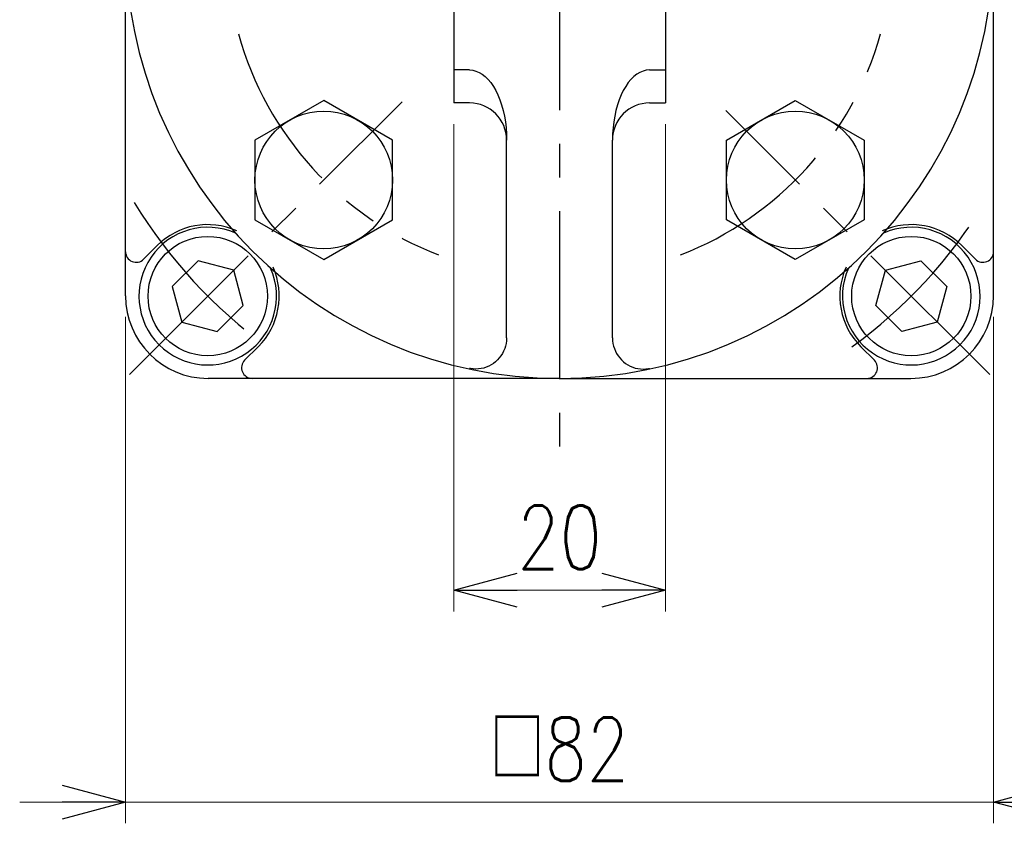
# Model space of a CAD drawing. Header units: millimetres. Extents: x -380 to 408, y -281 to 283.
# Tile 2 of 7: x -281 to -188, y -97 to -21. Entities that reach past the tile are written whole.
import ezdxf

# ---------------------------------------------------------------- set-up
doc = ezdxf.new("R2010")
doc.units = ezdxf.units.MM
doc.header["$LTSCALE"] = 0.5
doc.linetypes.add('CENTER', pattern=[50.8, 31.75, -6.35, 6.35, -6.35])
doc.styles.add('FdaStyle0', font='txt.shx', dxfattribs={"width": 0.777778, "bigfont": 'bigfont'})
doc.dimstyles.new('DaDimRotatedStyle', dxfattribs={"dimtxt": 6, "dimasz": 6.000004, "dimexe": 2, "dimexo": 2, "dimgap": 2, "dimtad": 3, "dimdsep": 46, "dimtxsty": 'FdaStyle0', "dimblk1": 'OPEN30', "dimblk2": 'OPEN30', "dimsah": 1, "dimcen": 0.09, "dimclrd": 4, "dimclre": 4, "dimclrt": 4, "dimadec": 0, "dimazin": 2, "dimtfac": 1, "dimtdec": 4, "dimtmove": 0, "dimatfit": 0, "dimfxl": 1, "dimarcsym": 0})

# ---------------------------------------------------------------- blocks, each defined once
blk = doc.blocks.new('DC_GROUP_Φ63_5')
at = {"color": 4, "linetype": 'Continuous', "lineweight": 25}
for p, q in [((-234.762, -51.96), (-234.839, -52.204)), ((-234.705, -51.71), (-234.762, -51.96)), ((-234.67, -51.456), (-234.705, -51.71)), ((-234.657, -51.199), (-234.67, -51.456)), ((-235.192, -52.884), (-235.347, -53.088)), ((-235.055, -52.668), (-235.192, -52.884)), ((-234.937, -52.441), (-235.055, -52.668)), ((-234.839, -52.204), (-234.937, -52.441)), ((-236.343, -53.862), (-236.576, -53.96)), ((-236.119, -53.743), (-236.343, -53.862)), ((-235.906, -53.606), (-236.119, -53.743)), ((-235.705, -53.45), (-235.906, -53.606)), ((-235.518, -53.277), (-235.705, -53.45)), ((-235.347, -53.088), (-235.518, -53.277)), ((-238.064, -54.092), (-238.149, -54.076)), ((-237.815, -54.126), (-238.064, -54.092)), ((-237.564, -54.137), (-237.815, -54.126)), ((-237.312, -54.126), (-237.564, -54.137)), ((-237.063, -54.092), (-237.312, -54.126)), ((-236.817, -54.037), (-237.063, -54.092)), ((-236.576, -53.96), (-236.817, -54.037))]:
    blk.add_line(p, q, dxfattribs=at)
blk = doc.blocks.new('DC_GROUP_Φ63_7')
at = {"color": 4, "linetype": 'Continuous', "lineweight": 25}
for p, q in [((-238.159, -25.898), (-237.854, -25.923)), ((-237.854, -25.923), (-237.551, -25.998)), ((-237.551, -25.998), (-237.253, -26.123)), ((-237.253, -26.123), (-236.962, -26.297)), ((-236.962, -26.297), (-236.68, -26.518)), ((-236.68, -26.518), (-236.409, -26.784)), ((-236.409, -26.784), (-236.152, -27.094)), ((-236.152, -27.094), (-235.909, -27.445)), ((-235.909, -27.445), (-235.684, -27.835)), ((-235.684, -27.835), (-235.478, -28.261)), ((-235.478, -28.261), (-235.292, -28.719)), ((-235.292, -28.719), (-235.128, -29.205)), ((-235.128, -29.205), (-234.987, -29.717)), ((-234.987, -29.717), (-234.87, -30.25)), ((-234.87, -30.25), (-234.778, -30.801)), ((-234.778, -30.801), (-234.712, -31.364)), ((-234.712, -31.364), (-234.672, -31.936)), ((-234.672, -31.936), (-234.659, -32.513))]:
    blk.add_line(p, q, dxfattribs=at)
blk = doc.blocks.new('DC_GROUP_Φ63_9')
at = {"color": 4, "linetype": 'Continuous', "lineweight": 25}
for p, q in [((-234.762, -51.96), (-234.839, -52.204)), ((-234.705, -51.71), (-234.762, -51.96)), ((-234.67, -51.456), (-234.705, -51.71)), ((-234.657, -51.199), (-234.67, -51.456)), ((-235.192, -52.884), (-235.347, -53.088)), ((-235.055, -52.668), (-235.192, -52.884)), ((-234.937, -52.441), (-235.055, -52.668)), ((-234.839, -52.204), (-234.937, -52.441)), ((-236.343, -53.862), (-236.576, -53.96)), ((-236.119, -53.743), (-236.343, -53.862)), ((-235.906, -53.606), (-236.119, -53.743)), ((-235.705, -53.45), (-235.906, -53.606)), ((-235.518, -53.277), (-235.705, -53.45)), ((-235.347, -53.088), (-235.518, -53.277)), ((-238.064, -54.092), (-238.149, -54.076)), ((-237.815, -54.126), (-238.064, -54.092)), ((-237.564, -54.137), (-237.815, -54.126)), ((-237.312, -54.126), (-237.564, -54.137)), ((-237.063, -54.092), (-237.312, -54.126)), ((-236.817, -54.037), (-237.063, -54.092)), ((-236.576, -53.96), (-236.817, -54.037))]:
    blk.add_line(p, q, dxfattribs=at)
blk = doc.blocks.new('DC_GROUP_Φ63_11')
at = {"color": 4, "linetype": 'Continuous', "lineweight": 25}
for p, q in [((-224.661, -51.199), (-224.648, -51.456)), ((-224.648, -51.456), (-224.613, -51.71)), ((-224.613, -51.71), (-224.556, -51.96)), ((-224.556, -51.96), (-224.479, -52.204)), ((-224.479, -52.204), (-224.381, -52.441)), ((-224.381, -52.441), (-224.263, -52.668)), ((-224.263, -52.668), (-224.126, -52.884)), ((-224.126, -52.884), (-223.971, -53.088)), ((-223.971, -53.088), (-223.8, -53.277)), ((-223.8, -53.277), (-223.613, -53.45)), ((-223.613, -53.45), (-223.412, -53.606)), ((-223.412, -53.606), (-223.199, -53.743)), ((-223.199, -53.743), (-222.975, -53.862)), ((-222.975, -53.862), (-222.742, -53.96)), ((-222.742, -53.96), (-222.501, -54.037)), ((-222.501, -54.037), (-222.255, -54.092)), ((-222.255, -54.092), (-222.006, -54.126)), ((-222.006, -54.126), (-221.754, -54.137)), ((-221.754, -54.137), (-221.503, -54.126)), ((-221.503, -54.126), (-221.254, -54.092)), ((-221.254, -54.092), (-221.169, -54.076))]:
    blk.add_line(p, q, dxfattribs=at)
blk = doc.blocks.new('DC_GROUP_Φ63_13')
at = {"color": 4, "linetype": 'Continuous', "lineweight": 25}
for p, q in [((-221.767, -25.998), (-222.065, -26.123)), ((-221.464, -25.923), (-221.767, -25.998)), ((-221.159, -25.898), (-221.464, -25.923)), ((-222.909, -26.784), (-223.167, -27.094)), ((-222.638, -26.518), (-222.909, -26.784)), ((-222.356, -26.297), (-222.638, -26.518)), ((-222.065, -26.123), (-222.356, -26.297)), ((-223.634, -27.835), (-223.84, -28.261)), ((-223.409, -27.445), (-223.634, -27.835)), ((-223.167, -27.094), (-223.409, -27.445)), ((-224.026, -28.719), (-224.19, -29.205)), ((-223.84, -28.261), (-224.026, -28.719)), ((-224.331, -29.717), (-224.448, -30.25)), ((-224.19, -29.205), (-224.331, -29.717)), ((-224.448, -30.25), (-224.54, -30.801)), ((-224.606, -31.364), (-224.646, -31.936)), ((-224.54, -30.801), (-224.606, -31.364)), ((-224.646, -31.936), (-224.659, -32.513))]:
    blk.add_line(p, q, dxfattribs=at)
blk = doc.blocks.new('DC_GROUP_Φ63_15')
at = {"color": 4, "linetype": 'Continuous', "lineweight": 25}
for p, q in [((-224.661, -51.199), (-224.648, -51.456)), ((-224.648, -51.456), (-224.613, -51.71)), ((-224.613, -51.71), (-224.556, -51.96)), ((-224.556, -51.96), (-224.479, -52.204)), ((-224.479, -52.204), (-224.381, -52.441)), ((-224.381, -52.441), (-224.263, -52.668)), ((-224.263, -52.668), (-224.126, -52.884)), ((-224.126, -52.884), (-223.971, -53.088)), ((-223.971, -53.088), (-223.8, -53.277)), ((-223.8, -53.277), (-223.613, -53.45)), ((-223.613, -53.45), (-223.412, -53.606)), ((-223.412, -53.606), (-223.199, -53.743)), ((-223.199, -53.743), (-222.975, -53.862)), ((-222.975, -53.862), (-222.742, -53.96)), ((-222.742, -53.96), (-222.501, -54.037)), ((-222.501, -54.037), (-222.255, -54.092)), ((-222.255, -54.092), (-222.006, -54.126)), ((-222.006, -54.126), (-221.754, -54.137)), ((-221.754, -54.137), (-221.503, -54.126)), ((-221.503, -54.126), (-221.254, -54.092)), ((-221.254, -54.092), (-221.169, -54.076))]:
    blk.add_line(p, q, dxfattribs=at)
blk = doc.blocks.new('_OPEN30')
at = {"color": 0, "linetype": 'ByBlock', "lineweight": -2}
for p, q in [((-1, 0.267949), (0, 0)), ((0, 0), (-1, -0.267949)), ((0, 0), (-1, 0))]:
    blk.add_line(p, q, dxfattribs=at)
blk = doc.blocks.new('*D21')
at = {"color": 4, "linetype": 'Continuous', "lineweight": 13}
for p, q in [((-239.659, -31.013), (-239.659, -77.013)), ((-219.659, -31.013), (-219.659, -77.013)), ((-239.659, -75.013), (-219.659, -75.013))]:
    blk.add_line(p, q, dxfattribs=at)
at = {"color": 4, "xscale": 6.000005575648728, "yscale": 5.999978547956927}
for p, rotation in [((-239.659, -75.013), 180), ((-219.659, -75.013), 360)]:
    blk.add_blockref('_OPEN30', p, dxfattribs=dict(at, rotation=rotation))
at = {"color": 4, "insert": (-229.659, -73.013), "char_height": 6, "width": 22.5, "attachment_point": 8, "style": 'FdaStyle0'}
blk.add_mtext('\\T1.00;20', dxfattribs=at)
blk = doc.blocks.new('DA_IMAGEDIMGROUP_2')
at = {"color": 4, "linetype": 'Continuous', "lineweight": 13}
for p, q in [((-270.659, -49.213), (-270.659, -97.013)), ((-188.659, -49.213), (-188.659, -97.013)), ((-280.659, -95.013), (-270.659, -95.013)), ((-270.659, -95.013), (-188.659, -95.013)), ((-178.659, -95.013), (-188.659, -95.013))]:
    blk.add_line(p, q, dxfattribs=at)
at = {"color": 4, "xscale": 6.000005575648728, "yscale": 5.999978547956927}
for p, rotation in [((-270.659, -95.013), 360), ((-188.659, -95.013), 180)]:
    blk.add_blockref('_OPEN30', p, dxfattribs=dict(at, rotation=rotation))
at = {"color": 4, "insert": (-229.659, -93.013), "char_height": 6, "width": 30, "attachment_point": 8, "style": 'FdaStyle0'}
blk.add_mtext('\\T1.00;□82', dxfattribs=at)
blk = doc.blocks.new('DC_GROUP_Φ63_18')
at = {"color": 4, "linetype": 'Continuous', "lineweight": 25}
for p, q in [((-234.762, -51.96), (-234.839, -52.204)), ((-234.705, -51.71), (-234.762, -51.96)), ((-234.67, -51.456), (-234.705, -51.71)), ((-234.657, -51.199), (-234.67, -51.456)), ((-235.192, -52.884), (-235.347, -53.088)), ((-235.055, -52.668), (-235.192, -52.884)), ((-234.937, -52.441), (-235.055, -52.668)), ((-234.839, -52.204), (-234.937, -52.441)), ((-236.343, -53.862), (-236.576, -53.96)), ((-236.119, -53.743), (-236.343, -53.862)), ((-235.906, -53.606), (-236.119, -53.743)), ((-235.705, -53.45), (-235.906, -53.606)), ((-235.518, -53.277), (-235.705, -53.45)), ((-235.347, -53.088), (-235.518, -53.277)), ((-238.064, -54.092), (-238.149, -54.076)), ((-237.815, -54.126), (-238.064, -54.092)), ((-237.564, -54.137), (-237.815, -54.126)), ((-237.312, -54.126), (-237.564, -54.137)), ((-237.063, -54.092), (-237.312, -54.126)), ((-236.817, -54.037), (-237.063, -54.092)), ((-236.576, -53.96), (-236.817, -54.037))]:
    blk.add_line(p, q, dxfattribs=at)
blk = doc.blocks.new('DC_GROUP_Φ63_20')
at = {"color": 4, "linetype": 'Continuous', "lineweight": 25}
for p, q in [((-238.159, -25.898), (-237.854, -25.923)), ((-237.854, -25.923), (-237.551, -25.998)), ((-237.551, -25.998), (-237.253, -26.123)), ((-237.253, -26.123), (-236.962, -26.297)), ((-236.962, -26.297), (-236.68, -26.518)), ((-236.68, -26.518), (-236.409, -26.784)), ((-236.409, -26.784), (-236.152, -27.094)), ((-236.152, -27.094), (-235.909, -27.445)), ((-235.909, -27.445), (-235.684, -27.835)), ((-235.684, -27.835), (-235.478, -28.261)), ((-235.478, -28.261), (-235.292, -28.719)), ((-235.292, -28.719), (-235.128, -29.205)), ((-235.128, -29.205), (-234.987, -29.717)), ((-234.987, -29.717), (-234.87, -30.25)), ((-234.87, -30.25), (-234.778, -30.801)), ((-234.778, -30.801), (-234.712, -31.364)), ((-234.712, -31.364), (-234.672, -31.936)), ((-234.672, -31.936), (-234.659, -32.513))]:
    blk.add_line(p, q, dxfattribs=at)
blk = doc.blocks.new('DC_GROUP_Φ63_22')
at = {"color": 4, "linetype": 'Continuous', "lineweight": 25}
for p, q in [((-234.762, -51.96), (-234.839, -52.204)), ((-234.705, -51.71), (-234.762, -51.96)), ((-234.67, -51.456), (-234.705, -51.71)), ((-234.657, -51.199), (-234.67, -51.456)), ((-235.192, -52.884), (-235.347, -53.088)), ((-235.055, -52.668), (-235.192, -52.884)), ((-234.937, -52.441), (-235.055, -52.668)), ((-234.839, -52.204), (-234.937, -52.441)), ((-236.343, -53.862), (-236.576, -53.96)), ((-236.119, -53.743), (-236.343, -53.862)), ((-235.906, -53.606), (-236.119, -53.743)), ((-235.705, -53.45), (-235.906, -53.606)), ((-235.518, -53.277), (-235.705, -53.45)), ((-235.347, -53.088), (-235.518, -53.277)), ((-238.064, -54.092), (-238.149, -54.076)), ((-237.815, -54.126), (-238.064, -54.092)), ((-237.564, -54.137), (-237.815, -54.126)), ((-237.312, -54.126), (-237.564, -54.137)), ((-237.063, -54.092), (-237.312, -54.126)), ((-236.817, -54.037), (-237.063, -54.092)), ((-236.576, -53.96), (-236.817, -54.037))]:
    blk.add_line(p, q, dxfattribs=at)
blk = doc.blocks.new('DC_GROUP_Φ63_24')
at = {"color": 4, "linetype": 'Continuous', "lineweight": 25}
for p, q in [((-224.661, -51.199), (-224.648, -51.456)), ((-224.648, -51.456), (-224.613, -51.71)), ((-224.613, -51.71), (-224.556, -51.96)), ((-224.556, -51.96), (-224.479, -52.204)), ((-224.479, -52.204), (-224.381, -52.441)), ((-224.381, -52.441), (-224.263, -52.668)), ((-224.263, -52.668), (-224.126, -52.884)), ((-224.126, -52.884), (-223.971, -53.088)), ((-223.971, -53.088), (-223.8, -53.277)), ((-223.8, -53.277), (-223.613, -53.45)), ((-223.613, -53.45), (-223.412, -53.606)), ((-223.412, -53.606), (-223.199, -53.743)), ((-223.199, -53.743), (-222.975, -53.862)), ((-222.975, -53.862), (-222.742, -53.96)), ((-222.742, -53.96), (-222.501, -54.037)), ((-222.501, -54.037), (-222.255, -54.092)), ((-222.255, -54.092), (-222.006, -54.126)), ((-222.006, -54.126), (-221.754, -54.137)), ((-221.754, -54.137), (-221.503, -54.126)), ((-221.503, -54.126), (-221.254, -54.092)), ((-221.254, -54.092), (-221.169, -54.076))]:
    blk.add_line(p, q, dxfattribs=at)
blk = doc.blocks.new('DC_GROUP_Φ63_26')
at = {"color": 4, "linetype": 'Continuous', "lineweight": 25}
for p, q in [((-221.767, -25.998), (-222.065, -26.123)), ((-221.464, -25.923), (-221.767, -25.998)), ((-221.159, -25.898), (-221.464, -25.923)), ((-222.909, -26.784), (-223.167, -27.094)), ((-222.638, -26.518), (-222.909, -26.784)), ((-222.356, -26.297), (-222.638, -26.518)), ((-222.065, -26.123), (-222.356, -26.297)), ((-223.634, -27.835), (-223.84, -28.261)), ((-223.409, -27.445), (-223.634, -27.835)), ((-223.167, -27.094), (-223.409, -27.445)), ((-224.026, -28.719), (-224.19, -29.205)), ((-223.84, -28.261), (-224.026, -28.719)), ((-224.331, -29.717), (-224.448, -30.25)), ((-224.19, -29.205), (-224.331, -29.717)), ((-224.448, -30.25), (-224.54, -30.801)), ((-224.606, -31.364), (-224.646, -31.936)), ((-224.54, -30.801), (-224.606, -31.364)), ((-224.646, -31.936), (-224.659, -32.513))]:
    blk.add_line(p, q, dxfattribs=at)
blk = doc.blocks.new('DC_GROUP_Φ63_28')
at = {"color": 4, "linetype": 'Continuous', "lineweight": 25}
for p, q in [((-224.661, -51.199), (-224.648, -51.456)), ((-224.648, -51.456), (-224.613, -51.71)), ((-224.613, -51.71), (-224.556, -51.96)), ((-224.556, -51.96), (-224.479, -52.204)), ((-224.479, -52.204), (-224.381, -52.441)), ((-224.381, -52.441), (-224.263, -52.668)), ((-224.263, -52.668), (-224.126, -52.884)), ((-224.126, -52.884), (-223.971, -53.088)), ((-223.971, -53.088), (-223.8, -53.277)), ((-223.8, -53.277), (-223.613, -53.45)), ((-223.613, -53.45), (-223.412, -53.606)), ((-223.412, -53.606), (-223.199, -53.743)), ((-223.199, -53.743), (-222.975, -53.862)), ((-222.975, -53.862), (-222.742, -53.96)), ((-222.742, -53.96), (-222.501, -54.037)), ((-222.501, -54.037), (-222.255, -54.092)), ((-222.255, -54.092), (-222.006, -54.126)), ((-222.006, -54.126), (-221.754, -54.137)), ((-221.754, -54.137), (-221.503, -54.126)), ((-221.503, -54.126), (-221.254, -54.092)), ((-221.254, -54.092), (-221.169, -54.076))]:
    blk.add_line(p, q, dxfattribs=at)
blk = doc.blocks.new('*D38')
at = {"color": 4, "linetype": 'Continuous', "lineweight": 13}
for p, q in [((-239.659, -31.013), (-239.659, -77.013)), ((-219.659, -31.013), (-219.659, -77.013)), ((-239.659, -75.013), (-219.659, -75.013))]:
    blk.add_line(p, q, dxfattribs=at)
at = {"color": 4, "xscale": 6.000005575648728, "yscale": 5.999978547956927}
for p, rotation in [((-239.659, -75.013), 180), ((-219.659, -75.013), 360)]:
    blk.add_blockref('_OPEN30', p, dxfattribs=dict(at, rotation=rotation))
at = {"color": 4, "insert": (-229.659, -73.013), "char_height": 6, "width": 22.5, "attachment_point": 8, "style": 'FdaStyle0'}
blk.add_mtext('\\T1.00;20', dxfattribs=at)
blk = doc.blocks.new('DC_GROUP_Φ63_30')
at = {"color": 4, "linetype": 'Continuous', "lineweight": 25}
for p, q in [((-234.762, -51.96), (-234.839, -52.204)), ((-234.705, -51.71), (-234.762, -51.96)), ((-234.67, -51.456), (-234.705, -51.71)), ((-234.657, -51.199), (-234.67, -51.456)), ((-235.192, -52.884), (-235.347, -53.088)), ((-235.055, -52.668), (-235.192, -52.884)), ((-234.937, -52.441), (-235.055, -52.668)), ((-234.839, -52.204), (-234.937, -52.441)), ((-236.343, -53.862), (-236.576, -53.96)), ((-236.119, -53.743), (-236.343, -53.862)), ((-235.906, -53.606), (-236.119, -53.743)), ((-235.705, -53.45), (-235.906, -53.606)), ((-235.518, -53.277), (-235.705, -53.45)), ((-235.347, -53.088), (-235.518, -53.277)), ((-238.064, -54.092), (-238.149, -54.076)), ((-237.815, -54.126), (-238.064, -54.092)), ((-237.564, -54.137), (-237.815, -54.126)), ((-237.312, -54.126), (-237.564, -54.137)), ((-237.063, -54.092), (-237.312, -54.126)), ((-236.817, -54.037), (-237.063, -54.092)), ((-236.576, -53.96), (-236.817, -54.037))]:
    blk.add_line(p, q, dxfattribs=at)
blk = doc.blocks.new('DC_GROUP_Φ63_32')
at = {"color": 4, "linetype": 'Continuous', "lineweight": 25}
for p, q in [((-238.159, -25.898), (-237.854, -25.923)), ((-237.854, -25.923), (-237.551, -25.998)), ((-237.551, -25.998), (-237.253, -26.123)), ((-237.253, -26.123), (-236.962, -26.297)), ((-236.962, -26.297), (-236.68, -26.518)), ((-236.68, -26.518), (-236.409, -26.784)), ((-236.409, -26.784), (-236.152, -27.094)), ((-236.152, -27.094), (-235.909, -27.445)), ((-235.909, -27.445), (-235.684, -27.835)), ((-235.684, -27.835), (-235.478, -28.261)), ((-235.478, -28.261), (-235.292, -28.719)), ((-235.292, -28.719), (-235.128, -29.205)), ((-235.128, -29.205), (-234.987, -29.717)), ((-234.987, -29.717), (-234.87, -30.25)), ((-234.87, -30.25), (-234.778, -30.801)), ((-234.778, -30.801), (-234.712, -31.364)), ((-234.712, -31.364), (-234.672, -31.936)), ((-234.672, -31.936), (-234.659, -32.513))]:
    blk.add_line(p, q, dxfattribs=at)
blk = doc.blocks.new('DC_GROUP_Φ63_34')
at = {"color": 4, "linetype": 'Continuous', "lineweight": 25}
for p, q in [((-234.762, -51.96), (-234.839, -52.204)), ((-234.705, -51.71), (-234.762, -51.96)), ((-234.67, -51.456), (-234.705, -51.71)), ((-234.657, -51.199), (-234.67, -51.456)), ((-235.192, -52.884), (-235.347, -53.088)), ((-235.055, -52.668), (-235.192, -52.884)), ((-234.937, -52.441), (-235.055, -52.668)), ((-234.839, -52.204), (-234.937, -52.441)), ((-236.343, -53.862), (-236.576, -53.96)), ((-236.119, -53.743), (-236.343, -53.862)), ((-235.906, -53.606), (-236.119, -53.743)), ((-235.705, -53.45), (-235.906, -53.606)), ((-235.518, -53.277), (-235.705, -53.45)), ((-235.347, -53.088), (-235.518, -53.277)), ((-238.064, -54.092), (-238.149, -54.076)), ((-237.815, -54.126), (-238.064, -54.092)), ((-237.564, -54.137), (-237.815, -54.126)), ((-237.312, -54.126), (-237.564, -54.137)), ((-237.063, -54.092), (-237.312, -54.126)), ((-236.817, -54.037), (-237.063, -54.092)), ((-236.576, -53.96), (-236.817, -54.037))]:
    blk.add_line(p, q, dxfattribs=at)
blk = doc.blocks.new('DC_GROUP_Φ63_36')
at = {"color": 4, "linetype": 'Continuous', "lineweight": 25}
for p, q in [((-224.661, -51.199), (-224.648, -51.456)), ((-224.648, -51.456), (-224.613, -51.71)), ((-224.613, -51.71), (-224.556, -51.96)), ((-224.556, -51.96), (-224.479, -52.204)), ((-224.479, -52.204), (-224.381, -52.441)), ((-224.381, -52.441), (-224.263, -52.668)), ((-224.263, -52.668), (-224.126, -52.884)), ((-224.126, -52.884), (-223.971, -53.088)), ((-223.971, -53.088), (-223.8, -53.277)), ((-223.8, -53.277), (-223.613, -53.45)), ((-223.613, -53.45), (-223.412, -53.606)), ((-223.412, -53.606), (-223.199, -53.743)), ((-223.199, -53.743), (-222.975, -53.862)), ((-222.975, -53.862), (-222.742, -53.96)), ((-222.742, -53.96), (-222.501, -54.037)), ((-222.501, -54.037), (-222.255, -54.092)), ((-222.255, -54.092), (-222.006, -54.126)), ((-222.006, -54.126), (-221.754, -54.137)), ((-221.754, -54.137), (-221.503, -54.126)), ((-221.503, -54.126), (-221.254, -54.092)), ((-221.254, -54.092), (-221.169, -54.076))]:
    blk.add_line(p, q, dxfattribs=at)
blk = doc.blocks.new('DC_GROUP_Φ63_38')
at = {"color": 4, "linetype": 'Continuous', "lineweight": 25}
for p, q in [((-221.767, -25.998), (-222.065, -26.123)), ((-221.464, -25.923), (-221.767, -25.998)), ((-221.159, -25.898), (-221.464, -25.923)), ((-222.909, -26.784), (-223.167, -27.094)), ((-222.638, -26.518), (-222.909, -26.784)), ((-222.356, -26.297), (-222.638, -26.518)), ((-222.065, -26.123), (-222.356, -26.297)), ((-223.634, -27.835), (-223.84, -28.261)), ((-223.409, -27.445), (-223.634, -27.835)), ((-223.167, -27.094), (-223.409, -27.445)), ((-224.026, -28.719), (-224.19, -29.205)), ((-223.84, -28.261), (-224.026, -28.719)), ((-224.331, -29.717), (-224.448, -30.25)), ((-224.19, -29.205), (-224.331, -29.717)), ((-224.448, -30.25), (-224.54, -30.801)), ((-224.606, -31.364), (-224.646, -31.936)), ((-224.54, -30.801), (-224.606, -31.364)), ((-224.646, -31.936), (-224.659, -32.513))]:
    blk.add_line(p, q, dxfattribs=at)
blk = doc.blocks.new('DC_GROUP_Φ63_40')
at = {"color": 4, "linetype": 'Continuous', "lineweight": 25}
for p, q in [((-224.661, -51.199), (-224.648, -51.456)), ((-224.648, -51.456), (-224.613, -51.71)), ((-224.613, -51.71), (-224.556, -51.96)), ((-224.556, -51.96), (-224.479, -52.204)), ((-224.479, -52.204), (-224.381, -52.441)), ((-224.381, -52.441), (-224.263, -52.668)), ((-224.263, -52.668), (-224.126, -52.884)), ((-224.126, -52.884), (-223.971, -53.088)), ((-223.971, -53.088), (-223.8, -53.277)), ((-223.8, -53.277), (-223.613, -53.45)), ((-223.613, -53.45), (-223.412, -53.606)), ((-223.412, -53.606), (-223.199, -53.743)), ((-223.199, -53.743), (-222.975, -53.862)), ((-222.975, -53.862), (-222.742, -53.96)), ((-222.742, -53.96), (-222.501, -54.037)), ((-222.501, -54.037), (-222.255, -54.092)), ((-222.255, -54.092), (-222.006, -54.126)), ((-222.006, -54.126), (-221.754, -54.137)), ((-221.754, -54.137), (-221.503, -54.126)), ((-221.503, -54.126), (-221.254, -54.092)), ((-221.254, -54.092), (-221.169, -54.076))]:
    blk.add_line(p, q, dxfattribs=at)
blk = doc.blocks.new('*D51')
at = {"color": 4, "linetype": 'Continuous', "lineweight": 13}
for p, q in [((-239.659, -31.013), (-239.659, -77.013)), ((-219.659, -31.013), (-219.659, -77.013)), ((-239.659, -75.013), (-219.659, -75.013))]:
    blk.add_line(p, q, dxfattribs=at)
at = {"color": 4, "xscale": 6.000005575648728, "yscale": 5.999978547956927}
for p, rotation in [((-239.659, -75.013), 180), ((-219.659, -75.013), 360)]:
    blk.add_blockref('_OPEN30', p, dxfattribs=dict(at, rotation=rotation))
at = {"color": 4, "insert": (-229.659, -73.013), "char_height": 6, "width": 22.5, "attachment_point": 8, "style": 'FdaStyle0'}
blk.add_mtext('\\T1.00;20', dxfattribs=at)

msp = doc.modelspace()

# ---------------------------------------------------------------- linework, layer by layer
at = {"color": 4, "linetype": 'CENTER', "lineweight": 25}
for p, q in [((-229.659, 36.987), (-229.659, -62.013)), ((-270.3, -54.654), (-244.541, -28.895)), ((-189.018, -54.654), (-213.947, -29.725))]:
    msp.add_line(p, q, dxfattribs=at)
at = {"color": 4, "linetype": 'Continuous', "lineweight": 25}
for p, q in [((-239.659, 0.987), (-239.659, -29.013)), ((-239.659, 0.987), (-239.659, -29.013)), ((-239.659, 0.987), (-239.659, -29.013)), ((-219.659, 0.987), (-219.659, -29.013)), ((-219.659, 0.987), (-219.659, -29.013)), ((-219.659, 0.987), (-219.659, -29.013)), ((-270.659, -47.213), (-270.659, -14.013)), ((-188.659, -47.213), (-188.659, -14.013)), ((-238.159, -25.898), (-239.659, -25.898)), ((-238.159, -25.898), (-239.659, -25.898)), ((-238.159, -25.898), (-239.659, -25.898)), ((-221.159, -25.898), (-219.659, -25.898)), ((-221.159, -25.898), (-219.659, -25.898)), ((-221.159, -25.898), (-219.659, -25.898)), ((-251.933, -28.781), (-258.433, -32.534)), ((-245.433, -32.534), (-251.933, -28.781)), ((-213.885, -32.534), (-207.385, -28.781)), ((-207.385, -28.781), (-200.885, -32.534)), ((-238.159, -29.013), (-239.659, -29.013)), ((-238.159, -29.013), (-239.659, -29.013)), ((-238.159, -29.013), (-239.659, -29.013)), ((-221.159, -29.013), (-219.659, -29.013)), ((-221.159, -29.013), (-219.659, -29.013)), ((-221.159, -29.013), (-219.659, -29.013)), ((-258.433, -32.534), (-258.433, -40.04)), ((-245.433, -40.04), (-245.433, -32.534)), ((-234.659, -51.199), (-234.659, -32.513)), ((-234.659, -51.199), (-234.659, -32.513)), ((-234.659, -51.199), (-234.659, -32.513)), ((-224.659, -51.199), (-224.659, -32.513)), ((-224.659, -51.199), (-224.659, -32.513)), ((-224.659, -51.199), (-224.659, -32.513)), ((-213.885, -40.04), (-213.885, -32.534)), ((-200.885, -32.534), (-200.885, -40.04)), ((-258.433, -40.04), (-251.933, -43.792)), ((-251.933, -43.792), (-245.433, -40.04)), ((-207.385, -43.792), (-213.885, -40.04)), ((-200.885, -40.04), (-207.385, -43.792)), ((-267.666, -42.474), (-268.952, -43.76)), ((-191.652, -42.474), (-190.366, -43.76)), ((-263.79, -43.901), (-266.239, -46.35)), ((-260.444, -44.797), (-263.79, -43.901)), ((-198.874, -44.797), (-195.528, -43.901)), ((-195.528, -43.901), (-193.079, -46.35)), ((-259.547, -48.144), (-260.444, -44.797)), ((-199.771, -48.144), (-198.874, -44.797)), ((-266.239, -46.35), (-265.343, -49.696)), ((-193.079, -46.35), (-193.976, -49.696)), ((-261.996, -50.593), (-259.547, -48.144)), ((-197.322, -50.593), (-199.771, -48.144)), ((-265.343, -49.696), (-261.996, -50.593)), ((-193.976, -49.696), (-197.322, -50.593)), ((-258.12, -52.02), (-259.406, -53.306)), ((-201.198, -52.02), (-199.912, -53.306)), ((-229.659, -55.013), (-262.859, -55.013)), ((-229.659, -55.013), (-196.459, -55.013))]:
    msp.add_line(p, q, dxfattribs=at)
for centre, radius in [((-251.933, -36.287), 6.5), ((-207.385, -36.287), 6.5), ((-262.893, -47.247), 5.634), ((-196.425, -47.247), 5.634)]:
    msp.add_circle(centre, radius, dxfattribs=at)
for centre, radius, start, end in [((-229.659, -14.013), 41, 90, 270), ((-229.659, -14.013), 41, 270, 90), ((-238.159, -32.513), 3.5, 0, 90), ((-238.159, -32.513), 3.5, 0, 90), ((-238.159, -32.513), 3.5, 0, 90), ((-221.159, -32.513), 3.5, 90, 180), ((-221.159, -32.513), 3.5, 90, 180), ((-221.159, -32.513), 3.5, 90, 180), ((-262.893, -47.247), 6.5, 66.04382, 23.95618), ((-262.893, -47.247), 6.75, 66.04382, 135), ((-196.425, -47.247), 6.5, 156.04382, 113.95618), ((-196.425, -47.247), 6.75, 45, 113.95618), ((-269.659, -43.053), 1, 180, 315), ((-189.659, -43.053), 1, 225, 0), ((-262.893, -47.247), 6.75, 315, 23.95618), ((-196.425, -47.247), 6.75, 156.04382, 225), ((-262.859, -47.213), 7.8, 180, 270), ((-196.459, -47.213), 7.8, 270, 0), ((-258.699, -54.013), 1, 135, 270), ((-200.619, -54.013), 1, 270, 45)]:
    msp.add_arc(centre, radius, start, end, dxfattribs=at)
at = {"color": 4, "linetype": 'CENTER', "lineweight": 25}
for radius, start, end in [(31.5, 195.61766, 248.70579), (31.5, 291.29421, 344.38234), (47, 211.2761, 234.0205), (47, 305.9795, 328.7239)]:
    msp.add_arc((-229.659, -14.013), radius, start, end, dxfattribs=at)

# ---------------------------------------------------------------- block references
at = {"linetype": 'Continuous'}
for name in ['DC_GROUP_Φ63_7', 'DC_GROUP_Φ63_20', 'DC_GROUP_Φ63_32', 'DC_GROUP_Φ63_13', 'DC_GROUP_Φ63_26', 'DC_GROUP_Φ63_38', 'DA_IMAGEDIMGROUP_2', 'DC_GROUP_Φ63_5', 'DC_GROUP_Φ63_9', 'DC_GROUP_Φ63_18', 'DC_GROUP_Φ63_22', 'DC_GROUP_Φ63_30', 'DC_GROUP_Φ63_34', 'DC_GROUP_Φ63_11', 'DC_GROUP_Φ63_15', 'DC_GROUP_Φ63_24', 'DC_GROUP_Φ63_28', 'DC_GROUP_Φ63_36', 'DC_GROUP_Φ63_40']:
    msp.add_blockref(name, (0, 0), dxfattribs=at)

# ---------------------------------------------------------------- dimensions: what is measured, and where the dimension line sits
at = {"linetype": 'Continuous', "lineweight": 13}
for picture in ['*D21', '*D38', '*D51']:
    dim = msp.add_linear_dim(base=(-219.659, -75.013), p1=(-239.659, -29.013), p2=(-219.659, -29.013), dimstyle='DaDimRotatedStyle', override={"dimtxt": 6, "dimasz": 6.000004, "dimexe": 2, "dimexo": 2, "dimgap": 2, "dimtad": 3, "dimtih": 0, "dimtoh": 0, "dimdec": 2, "dimzin": 8, "dimtxsty": 'FdaStyle0', "dimblk1": 'OPEN30', "dimblk2": 'OPEN30', "dimsah": 1, "dimclrd": 4, "dimclre": 4, "dimclrt": 4, "dimazin": 2, "dimtofl": 1, "dimatfit": 0, "dimtolj": 0, "dimtzin": 8}, dxfattribs=at)
    dim.commit()
    dim.dimension.update_dxf_attribs({"geometry": picture, "text_midpoint": (-229.659, -75.013)})

doc.saveas('drawing.dxf')
